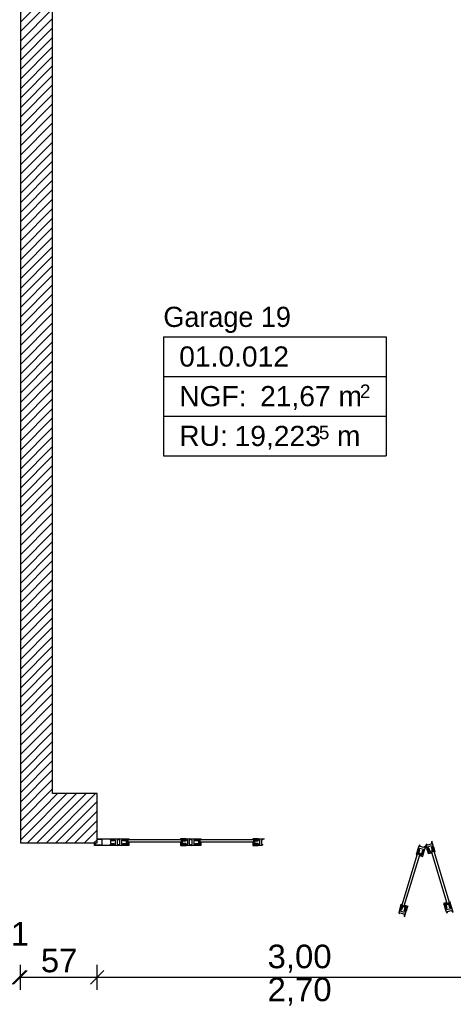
# Model space of a CAD drawing. Extents: x -73 to 183, y -4 to 85.
# Tile 8 of 98: x -50.15 to -46.93, y 31.43 to 38.75. Entities that reach past the tile are written whole.
import ezdxf

# ---------------------------------------------------------------- set-up
doc = ezdxf.new("R2010")
doc.units = 0
doc.header["$MEASUREMENT"] = 0
doc.linetypes.add('Wipeout_Contour', pattern=[1, 0, -1])
for name, color, linetype in [('0._EG_2_0', 7, 'Continuous'), ('0._EG_2_P_BM_AUSSEN', 7, 'Continuous'), ('0._EG_2_R_TR_AUSSENWAND', 7, 'Continuous'), ('0._EG_2_Räume', 7, 'Continuous')]:
    doc.layers.add(name, color=color, linetype=linetype)
doc.styles.add('ERSTELLTER_STIL_1', font='ARIAL.TTF')
doc.styles.add('ERSTELLTER_STIL_3', font='txt')
pattern_1 = [(45, (0, 0), (-0.03535534, 0.03535534), [])]

msp = doc.modelspace()

# ---------------------------------------------------------------- hatches: boundary and pattern name
at = {"layer": '0._EG_2_R_TR_AUSSENWAND', "linetype": 'Continuous', "ltscale": 1000}
h = msp.add_hatch(dxfattribs=at)
h.set_pattern_fill('MW_HLZ_0002', color=256, style=0, pattern_type=2)
h.set_pattern_definition(pattern_1)
h.paths.add_polyline_path([(-50.1487, 39.365), (-50.1487, 32.635), (-49.9087, 33), (-49.9087, 39)], flags=0)
h = msp.add_hatch(dxfattribs=at)
h.set_pattern_fill('MW_HLZ_0002', color=256, style=0, pattern_type=2)
h.set_pattern_definition(pattern_1)
h.paths.add_polyline_path([(-50.1487, 32.635), (-49.5787, 32.635), (-49.5787, 32.665), (-49.5787, 33), (-49.9087, 33)], flags=0)

# ---------------------------------------------------------------- linework, layer by layer
at = {"layer": '0._EG_2_0', "linetype": 'Continuous', "ltscale": 1000}
for p, q in [((-49.5787, 32.665), (-49.5787, 33)), ((-49.5787, 32.635), (-49.5787, 32.665))]:
    msp.add_line(p, q, dxfattribs=at)
at = {"layer": '0._EG_2_P_BM_AUSSEN', "linetype": 'Continuous', "ltscale": 1000}
for p, q in [((-50.1487, 31.5413), (-50.1487, 31.7288)), ((-49.5787, 31.5413), (-49.5787, 31.7288)), ((-50.2087, 31.585), (-50.1087, 31.685)), ((-50.0987, 31.685), (-50.1987, 31.585)), ((-50.1587, 31.635), (-50.1487, 31.635)), ((-50.1487, 31.635), (-49.5787, 31.635)), ((-49.5287, 31.685), (-49.6287, 31.585)), ((-49.5787, 31.635), (-46.5787, 31.635))]:
    msp.add_line(p, q, dxfattribs=at)
at = {"layer": '0._EG_2_R_TR_AUSSENWAND', "linetype": 'Continuous', "ltscale": 1000}
for p, q in [((-50.1487, 39.365), (-50.1487, 32.635)), ((-49.9087, 33), (-49.9087, 39)), ((-49.5787, 33), (-49.9087, 33)), ((-50.1487, 32.635), (-49.5787, 32.635))]:
    msp.add_line(p, q, dxfattribs=at)
at = {"layer": '0._EG_2_Räume', "linetype": 'Continuous', "ltscale": 1000}
for p, q in [((-49.086, 36.3953), (-49.086, 35.5113)), ((-49.086, 36.3953), (-47.4313, 36.3953)), ((-47.4313, 36.3953), (-47.4313, 35.5113)), ((-49.086, 36.1006), (-47.4313, 36.1006)), ((-49.086, 35.806), (-47.4313, 35.806)), ((-49.086, 35.5113), (-47.4313, 35.5113))]:
    msp.add_line(p, q, dxfattribs=at)

# ---------------------------------------------------------------- texts
at = {"layer": '0._EG_2_P_BM_AUSSEN', "linetype": 'Continuous', "char_height": 0.175, "attachment_point": 7, "style": 'ERSTELLTER_STIL_1'}
for s, insert in [('{1}', (-50.2201, 31.8712)), ('{57}', (-49.9965, 31.67)), ('{3,00}', (-48.3115, 31.67)), ('{2,70}', (-48.3115, 31.425))]:
    msp.add_mtext(s, dxfattribs=dict(at, insert=insert))
at = {"layer": '0._EG_2_Räume', "linetype": 'Continuous'}
for s, insert, char_height, attachment_point, style in [('{Garage 19}', (-49.086, 36.6188), 0.15, 1, 'ERSTELLTER_STIL_3'), ('{01.0.012 }', (-48.9681, 36.3241), 0.15, 1, 'ERSTELLTER_STIL_1'), ('{NGF: }', (-48.9681, 36.0295), 0.15, 1, 'ERSTELLTER_STIL_1'), ('{21,67 m}', (-48.367, 36.0295), 0.15, 1, 'ERSTELLTER_STIL_1'), ('{2}', (-47.6251, 36.0409), 0.1, 1, 'ERSTELLTER_STIL_1'), ('{RU: }', (-48.9681, 35.7349), 0.15, 1, 'ERSTELLTER_STIL_1'), ('{19,223}', (-48.5567, 35.5557), 0.15, 7, 'ERSTELLTER_STIL_1'), ('{5}', (-47.93, 35.6332), 0.1, 7, 'ERSTELLTER_STIL_1'), ('{ m}', (-47.8541, 35.7349), 0.15, 1, 'ERSTELLTER_STIL_1')]:
    msp.add_mtext(s, dxfattribs=dict(at, insert=insert, char_height=char_height, attachment_point=attachment_point, style=style))

# ---------------------------------------------------------------- wipeouts: each hides what was drawn before it
at = {"color": 254, "linetype": 'Wipeout_Contour', "lineweight": 0, "ltscale": 236.033173}
msp.add_wipeout([(-48.9527, 32.66), (-48.9527, 32.64), (-49.3487, 32.64), (-49.3487, 32.66)], dxfattribs=at).dxf.layer = '0._EG_2_R_TR_AUSSENWAND'
at = {"color": 254, "linetype": 'Wipeout_Contour', "lineweight": 0, "ltscale": 234.250335}
msp.add_wipeout([(-48.4167, 32.66), (-48.4167, 32.64), (-48.8127, 32.64), (-48.8127, 32.66)], dxfattribs=at).dxf.layer = '0._EG_2_R_TR_AUSSENWAND'
at = {"color": 254, "linetype": 'Wipeout_Contour', "lineweight": 0, "ltscale": 228.394115}
msp.add_wipeout([(-47.0736, 32.5706), (-47.0928, 32.5648), (-46.9784, 32.1857), (-46.9592, 32.1914)], dxfattribs=at).dxf.layer = '0._EG_2_R_TR_AUSSENWAND'
at = {"color": 254, "linetype": 'Wipeout_Contour', "lineweight": 0, "ltscale": 229.06912}
msp.add_wipeout([(-47.3146, 32.1723), (-47.2954, 32.1665), (-47.1811, 32.5456), (-47.2002, 32.5514)], dxfattribs=at).dxf.layer = '0._EG_2_R_TR_AUSSENWAND'

# ---------------------------------------------------------------- next in the draw order: wipeouts: each hides what was drawn before it
at = {"color": 254, "linetype": 'Wipeout_Contour', "lineweight": 0, "ltscale": 1307.043124}
msp.add_wipeout([(-49.5987, 32.635), (-49.5937, 32.635), (-49.5937, 32.62), (-49.5412, 32.62), (-49.5412, 32.66), (-49.5787, 32.66), (-49.5787, 32.665), (-49.4537, 32.665), (-49.4537, 32.66), (-49.4787, 32.66), (-49.4787, 32.655), (-49.4537, 32.655), (-49.4537, 32.65), (-49.4787, 32.65), (-49.4787, 32.63), (-49.4537, 32.63), (-49.4537, 32.625), (-49.4787, 32.625), (-49.4787, 32.62), (-49.4537, 32.62), (-49.4537, 32.615), (-49.5987, 32.615)], dxfattribs=at).dxf.layer = '0._EG_2_R_TR_AUSSENWAND'
at = {"color": 254, "linetype": 'Wipeout_Contour', "lineweight": 0, "ltscale": 881.48649}
msp.add_wipeout([(-48.9177, 32.615), (-48.9177, 32.62), (-48.9427, 32.62), (-48.9427, 32.625), (-48.9052, 32.625), (-48.9052, 32.655), (-48.9427, 32.655), (-48.9427, 32.66), (-48.9177, 32.66), (-48.9177, 32.665), (-48.8937, 32.665), (-48.8837, 32.66), (-48.8937, 32.655), (-48.8937, 32.625), (-48.8737, 32.615)], dxfattribs=at).dxf.layer = '0._EG_2_R_TR_AUSSENWAND'
at = {"color": 254, "linetype": 'Wipeout_Contour', "lineweight": 0, "ltscale": 874.356202}
msp.add_wipeout([(-48.3567, 32.615), (-48.3817, 32.615), (-48.3817, 32.62), (-48.4067, 32.62), (-48.4067, 32.625), (-48.3692, 32.625), (-48.3692, 32.655), (-48.4067, 32.655), (-48.4067, 32.66), (-48.3817, 32.66), (-48.3817, 32.665), (-48.3377, 32.665), (-48.3577, 32.655), (-48.3577, 32.625), (-48.3477, 32.62)], dxfattribs=at).dxf.layer = '0._EG_2_R_TR_AUSSENWAND'
at = {"color": 254, "linetype": 'Wipeout_Contour', "lineweight": 0, "ltscale": 858.676485}
msp.add_wipeout([(-47.134, 32.615), (-47.1268, 32.5911), (-47.122, 32.5925), (-47.1148, 32.5686), (-47.11, 32.57), (-47.1208, 32.6059), (-47.0921, 32.6146), (-47.0813, 32.5787), (-47.0765, 32.5801), (-47.0837, 32.6041), (-47.0789, 32.6055), (-47.0916, 32.6476), (-47.0954, 32.6256), (-47.1242, 32.6169), (-47.1318, 32.6251)], dxfattribs=at).dxf.layer = '0._EG_2_R_TR_AUSSENWAND'
at = {"color": 254, "linetype": 'Wipeout_Contour', "lineweight": 0, "ltscale": 858.287309}
msp.add_wipeout([(-47.2816, 32.1258), (-47.2864, 32.1272), (-47.2792, 32.1512), (-47.284, 32.1526), (-47.2948, 32.1167), (-47.3235, 32.1254), (-47.3127, 32.1613), (-47.3175, 32.1627), (-47.3247, 32.1388), (-47.3295, 32.1402), (-47.3364, 32.1172), (-47.3345, 32.1062), (-47.3268, 32.1143), (-47.2981, 32.1057), (-47.2943, 32.0836)], dxfattribs=at).dxf.layer = '0._EG_2_R_TR_AUSSENWAND'
at = {"color": 254, "linetype": 'Wipeout_Contour', "lineweight": 0, "ltscale": 852.683503}
msp.add_wipeout([(-46.9443, 32.1594), (-46.9491, 32.1579), (-46.9564, 32.1819), (-46.9611, 32.1804), (-46.9503, 32.1445), (-46.979, 32.1358), (-46.9899, 32.1717), (-46.9947, 32.1703), (-46.9874, 32.1464), (-46.9922, 32.1449), (-46.985, 32.121), (-46.9773, 32.1129), (-46.9754, 32.1239), (-46.9467, 32.1325), (-46.9314, 32.1163)], dxfattribs=at).dxf.layer = '0._EG_2_R_TR_AUSSENWAND'

# ---------------------------------------------------------------- next in the draw order: linework, layer by layer
at = {"layer": '0._EG_2_R_TR_AUSSENWAND', "linetype": 'Continuous', "ltscale": 1000}
for p, q in [((-49.5787, 32.66), (-49.5787, 32.665)), ((-49.5787, 32.635), (-49.5787, 32.665)), ((-49.5412, 32.66), (-49.5787, 32.66)), ((-49.5412, 32.62), (-49.5412, 32.66)), ((-49.5987, 32.635), (-49.5937, 32.635)), ((-49.5987, 32.615), (-49.5987, 32.635)), ((-49.5937, 32.635), (-49.5937, 32.62)), ((-49.5937, 32.62), (-49.5412, 32.62))]:
    msp.add_line(p, q, dxfattribs=at)

# ---------------------------------------------------------------- next in the draw order: wipeouts: each hides what was drawn before it
at = {"color": 254, "linetype": 'Wipeout_Contour', "lineweight": 0, "ltscale": 887.695722}
msp.add_wipeout([(-49.4287, 32.615), (-49.4537, 32.615), (-49.4537, 32.62), (-49.4787, 32.62), (-49.4787, 32.625), (-49.4412, 32.625), (-49.4412, 32.655), (-49.4787, 32.655), (-49.4787, 32.66), (-49.4537, 32.66), (-49.4537, 32.665), (-49.4087, 32.665), (-49.4287, 32.655), (-49.4287, 32.625), (-49.4187, 32.62)], dxfattribs=at).dxf.layer = '0._EG_2_R_TR_AUSSENWAND'
at = {"color": 254, "linetype": 'Wipeout_Contour', "lineweight": 0, "ltscale": 1060.802459}
msp.add_wipeout([(-48.9177, 32.615), (-48.9177, 32.62), (-48.9427, 32.62), (-48.9427, 32.625), (-48.9177, 32.625), (-48.9177, 32.63), (-48.9427, 32.63), (-48.9427, 32.65), (-48.9177, 32.65), (-48.9177, 32.655), (-48.9427, 32.655), (-48.9427, 32.66), (-48.9177, 32.66), (-48.9177, 32.665), (-48.9577, 32.665), (-48.9577, 32.66), (-48.9457, 32.66), (-48.9457, 32.615)], dxfattribs=at).dxf.layer = '0._EG_2_R_TR_AUSSENWAND'
at = {"color": 254, "linetype": 'Wipeout_Contour', "lineweight": 0, "ltscale": 1052.788329}
msp.add_wipeout([(-48.3817, 32.615), (-48.3817, 32.62), (-48.4067, 32.62), (-48.4067, 32.625), (-48.3817, 32.625), (-48.3817, 32.63), (-48.4067, 32.63), (-48.4067, 32.65), (-48.3817, 32.65), (-48.3817, 32.655), (-48.4067, 32.655), (-48.4067, 32.66), (-48.3817, 32.66), (-48.3817, 32.665), (-48.4217, 32.665), (-48.4217, 32.66), (-48.4097, 32.66), (-48.4097, 32.615)], dxfattribs=at).dxf.layer = '0._EG_2_R_TR_AUSSENWAND'
at = {"color": 254, "linetype": 'Wipeout_Contour', "lineweight": 0, "ltscale": 1030.805896}
msp.add_wipeout([(-47.1268, 32.5911), (-47.122, 32.5925), (-47.1148, 32.5686), (-47.11, 32.57), (-47.1172, 32.594), (-47.1124, 32.5954), (-47.1052, 32.5715), (-47.0861, 32.5772), (-47.0933, 32.6012), (-47.0885, 32.6026), (-47.0813, 32.5787), (-47.0765, 32.5801), (-47.0837, 32.6041), (-47.0789, 32.6055), (-47.0674, 32.5672), (-47.0722, 32.5658), (-47.0756, 32.5773), (-47.1187, 32.5643)], dxfattribs=at).dxf.layer = '0._EG_2_R_TR_AUSSENWAND'
at = {"color": 254, "linetype": 'Wipeout_Contour', "lineweight": 0, "ltscale": 1028.454057}
msp.add_wipeout([(-47.2816, 32.1258), (-47.2864, 32.1272), (-47.2792, 32.1512), (-47.284, 32.1526), (-47.2912, 32.1287), (-47.296, 32.1301), (-47.2887, 32.154), (-47.3079, 32.1598), (-47.3151, 32.1359), (-47.3199, 32.1373), (-47.3127, 32.1613), (-47.3175, 32.1627), (-47.3247, 32.1388), (-47.3295, 32.1402), (-47.3179, 32.1785), (-47.3131, 32.1771), (-47.3166, 32.1656), (-47.2735, 32.1526)], dxfattribs=at).dxf.layer = '0._EG_2_R_TR_AUSSENWAND'
at = {"color": 254, "linetype": 'Wipeout_Contour', "lineweight": 0, "ltscale": 1024.53744}
msp.add_wipeout([(-46.9922, 32.1449), (-46.9874, 32.1464), (-46.9947, 32.1703), (-46.9899, 32.1717), (-46.9826, 32.1478), (-46.9779, 32.1493), (-46.9851, 32.1732), (-46.9659, 32.179), (-46.9587, 32.155), (-46.9539, 32.1565), (-46.9611, 32.1804), (-46.9564, 32.1819), (-46.9491, 32.1579), (-46.9443, 32.1594), (-46.9559, 32.1977), (-46.9607, 32.1962), (-46.9572, 32.1847), (-47.0003, 32.1717)], dxfattribs=at).dxf.layer = '0._EG_2_R_TR_AUSSENWAND'

# ---------------------------------------------------------------- next in the draw order: linework, layer by layer
at = {"layer": '0._EG_2_R_TR_AUSSENWAND', "linetype": 'Continuous', "ltscale": 1000}
for p, q in [((-49.4787, 32.66), (-49.4787, 32.655)), ((-49.4787, 32.655), (-49.4787, 32.66)), ((-49.4787, 32.65), (-49.4787, 32.63)), ((-48.3692, 32.625), (-48.3692, 32.655)), ((-48.3377, 32.665), (-48.3577, 32.655)), ((-48.3577, 32.655), (-48.3577, 32.625)), ((-47.0916, 32.6476), (-47.0954, 32.6256)), ((-47.0789, 32.6055), (-47.0916, 32.6476)), ((-49.4787, 32.625), (-49.4787, 32.62)), ((-49.4787, 32.62), (-49.4787, 32.625)), ((-48.3577, 32.625), (-48.3477, 32.62)), ((-48.3477, 32.62), (-48.3567, 32.615)), ((-47.0837, 32.6041), (-47.0789, 32.6055)), ((-47.0837, 32.6041), (-47.0789, 32.6055)), ((-46.9754, 32.1239), (-46.9467, 32.1325)), ((-46.9467, 32.1325), (-46.9314, 32.1163)), ((-47.3364, 32.1172), (-47.3345, 32.1062)), ((-47.3345, 32.1062), (-47.3268, 32.1143)), ((-47.3268, 32.1143), (-47.2981, 32.1057)), ((-47.2981, 32.1057), (-47.2943, 32.0836)), ((-46.985, 32.121), (-46.9773, 32.1129)), ((-46.9773, 32.1129), (-46.9754, 32.1239))]:
    msp.add_line(p, q, dxfattribs=at)

# ---------------------------------------------------------------- next in the draw order: wipeouts: each hides what was drawn before it
at = {"color": 254, "linetype": 'Wipeout_Contour', "lineweight": 0, "ltscale": 889.084845}
msp.add_wipeout([(-49.4087, 32.665), (-49.3837, 32.665), (-49.3837, 32.66), (-49.3587, 32.66), (-49.3587, 32.655), (-49.3962, 32.655), (-49.3962, 32.625), (-49.3587, 32.625), (-49.3587, 32.62), (-49.3837, 32.62), (-49.3837, 32.615), (-49.4287, 32.615), (-49.4087, 32.625), (-49.4087, 32.655), (-49.4187, 32.66)], dxfattribs=at).dxf.layer = '0._EG_2_R_TR_AUSSENWAND'
at = {"color": 254, "linetype": 'Wipeout_Contour', "lineweight": 0, "ltscale": 352.507501}
msp.add_wipeout([(-48.9457, 32.615), (-48.9457, 32.62), (-48.9527, 32.62), (-48.9527, 32.64), (-48.9577, 32.64), (-48.9577, 32.615)], dxfattribs=at).dxf.layer = '0._EG_2_R_TR_AUSSENWAND'
at = {"color": 254, "linetype": 'Wipeout_Contour', "lineweight": 0, "ltscale": 881.920912}
msp.add_wipeout([(-48.8477, 32.665), (-48.8477, 32.66), (-48.8227, 32.66), (-48.8227, 32.655), (-48.8602, 32.655), (-48.8602, 32.625), (-48.8227, 32.625), (-48.8227, 32.62), (-48.8477, 32.62), (-48.8477, 32.615), (-48.8727, 32.615), (-48.8827, 32.62), (-48.8727, 32.625), (-48.8727, 32.655), (-48.8927, 32.665)], dxfattribs=at).dxf.layer = '0._EG_2_R_TR_AUSSENWAND'
at = {"color": 254, "linetype": 'Wipeout_Contour', "lineweight": 0, "ltscale": 349.833965}
msp.add_wipeout([(-48.4097, 32.615), (-48.4097, 32.62), (-48.4167, 32.62), (-48.4167, 32.64), (-48.4217, 32.64), (-48.4217, 32.615)], dxfattribs=at).dxf.layer = '0._EG_2_R_TR_AUSSENWAND'
at = {"color": 254, "linetype": 'Wipeout_Contour', "lineweight": 0, "ltscale": 343.672746}
msp.add_wipeout([(-47.1187, 32.5643), (-47.1139, 32.5657), (-47.1119, 32.559), (-47.0928, 32.5648), (-47.0913, 32.56), (-47.1152, 32.5528)], dxfattribs=at).dxf.layer = '0._EG_2_R_TR_AUSSENWAND'
at = {"color": 254, "linetype": 'Wipeout_Contour', "lineweight": 0, "ltscale": 343.325238}
msp.add_wipeout([(-47.2735, 32.1526), (-47.2783, 32.154), (-47.2763, 32.1607), (-47.2954, 32.1665), (-47.294, 32.1713), (-47.27, 32.1641)], dxfattribs=at).dxf.layer = '0._EG_2_R_TR_AUSSENWAND'
at = {"color": 254, "linetype": 'Wipeout_Contour', "lineweight": 0, "ltscale": 341.372565}
msp.add_wipeout([(-47.0003, 32.1717), (-46.9955, 32.1732), (-46.9975, 32.1799), (-46.9784, 32.1857), (-46.9798, 32.1904), (-47.0038, 32.1832)], dxfattribs=at).dxf.layer = '0._EG_2_R_TR_AUSSENWAND'

# ---------------------------------------------------------------- next in the draw order: linework, layer by layer
at = {"layer": '0._EG_2_R_TR_AUSSENWAND', "linetype": 'Continuous', "ltscale": 1000}
for p, q in [((-49.5787, 32.665), (-49.4537, 32.665)), ((-49.4537, 32.66), (-49.4787, 32.66)), ((-49.4787, 32.66), (-49.4537, 32.66)), ((-49.4787, 32.655), (-49.4537, 32.655)), ((-49.4412, 32.655), (-49.4787, 32.655)), ((-49.4537, 32.65), (-49.4787, 32.65)), ((-49.4537, 32.665), (-49.4537, 32.66)), ((-49.4537, 32.66), (-49.4537, 32.665)), ((-49.4537, 32.655), (-49.4537, 32.65)), ((-49.4412, 32.625), (-49.4412, 32.655)), ((-49.4287, 32.655), (-49.4287, 32.625)), ((-48.9177, 32.665), (-48.9577, 32.665)), ((-48.9577, 32.665), (-48.9577, 32.66)), ((-48.9577, 32.66), (-48.9457, 32.66)), ((-48.9527, 32.64), (-48.9577, 32.64)), ((-48.9577, 32.64), (-48.9577, 32.615)), ((-48.9527, 32.66), (-48.9527, 32.64)), ((-48.9527, 32.62), (-48.9527, 32.64)), ((-48.9457, 32.66), (-48.9457, 32.615)), ((-48.9427, 32.655), (-48.9427, 32.66)), ((-48.9427, 32.66), (-48.9177, 32.66)), ((-48.9427, 32.655), (-48.9427, 32.66)), ((-48.9427, 32.66), (-48.9177, 32.66)), ((-48.9052, 32.655), (-48.9427, 32.655)), ((-48.9177, 32.655), (-48.9427, 32.655)), ((-48.9427, 32.63), (-48.9427, 32.65)), ((-48.9427, 32.65), (-48.9177, 32.65)), ((-48.9177, 32.66), (-48.9177, 32.665)), ((-48.9177, 32.665), (-48.8937, 32.665)), ((-48.9177, 32.66), (-48.9177, 32.665)), ((-48.9177, 32.65), (-48.9177, 32.655)), ((-48.9052, 32.625), (-48.9052, 32.655)), ((-48.8937, 32.655), (-48.8937, 32.625)), ((-48.3817, 32.665), (-48.4217, 32.665)), ((-48.4217, 32.665), (-48.4217, 32.66)), ((-48.4217, 32.66), (-48.4097, 32.66)), ((-48.4167, 32.64), (-48.4217, 32.64)), ((-48.4217, 32.64), (-48.4217, 32.615)), ((-48.4167, 32.66), (-48.4167, 32.64)), ((-48.4167, 32.62), (-48.4167, 32.64)), ((-48.4097, 32.66), (-48.4097, 32.615)), ((-48.4067, 32.655), (-48.4067, 32.66)), ((-48.4067, 32.66), (-48.3817, 32.66)), ((-48.4067, 32.655), (-48.4067, 32.66)), ((-48.4067, 32.66), (-48.3817, 32.66)), ((-48.3692, 32.655), (-48.4067, 32.655)), ((-48.3817, 32.655), (-48.4067, 32.655)), ((-48.4067, 32.63), (-48.4067, 32.65)), ((-48.4067, 32.65), (-48.3817, 32.65)), ((-48.3817, 32.66), (-48.3817, 32.665)), ((-48.3817, 32.665), (-48.3377, 32.665)), ((-48.3817, 32.66), (-48.3817, 32.665)), ((-48.3817, 32.65), (-48.3817, 32.655)), ((-49.4537, 32.615), (-49.5987, 32.615)), ((-49.4787, 32.63), (-49.4537, 32.63)), ((-49.4537, 32.625), (-49.4787, 32.625)), ((-49.4787, 32.625), (-49.4412, 32.625)), ((-49.4787, 32.62), (-49.4537, 32.62)), ((-49.4537, 32.62), (-49.4787, 32.62)), ((-49.4537, 32.63), (-49.4537, 32.625)), ((-49.4537, 32.62), (-49.4537, 32.615)), ((-49.4537, 32.615), (-49.4537, 32.62)), ((-49.4287, 32.615), (-49.4537, 32.615)), ((-48.9577, 32.615), (-48.9457, 32.615)), ((-48.9457, 32.62), (-48.9527, 32.62)), ((-48.9457, 32.615), (-48.9457, 32.62)), ((-48.9457, 32.615), (-48.9177, 32.615)), ((-48.9177, 32.63), (-48.9427, 32.63)), ((-48.9427, 32.62), (-48.9427, 32.625)), ((-48.9427, 32.625), (-48.9052, 32.625)), ((-48.9427, 32.62), (-48.9427, 32.625)), ((-48.9427, 32.625), (-48.9177, 32.625)), ((-48.9177, 32.62), (-48.9427, 32.62)), ((-48.9177, 32.62), (-48.9427, 32.62)), ((-48.9177, 32.625), (-48.9177, 32.63)), ((-48.9177, 32.615), (-48.9177, 32.62)), ((-48.9177, 32.615), (-48.9177, 32.62)), ((-48.4217, 32.615), (-48.4097, 32.615)), ((-48.4097, 32.62), (-48.4167, 32.62)), ((-48.4097, 32.615), (-48.4097, 32.62)), ((-48.4097, 32.615), (-48.3817, 32.615)), ((-48.3817, 32.63), (-48.4067, 32.63)), ((-48.4067, 32.62), (-48.4067, 32.625)), ((-48.4067, 32.625), (-48.3692, 32.625)), ((-48.4067, 32.62), (-48.4067, 32.625)), ((-48.4067, 32.625), (-48.3817, 32.625)), ((-48.3817, 32.62), (-48.4067, 32.62)), ((-48.3817, 32.62), (-48.4067, 32.62)), ((-48.3817, 32.625), (-48.3817, 32.63)), ((-48.3817, 32.615), (-48.3817, 32.62)), ((-48.3817, 32.615), (-48.3817, 32.62)), ((-48.3567, 32.615), (-48.3817, 32.615)), ((-47.0933, 32.6012), (-47.0885, 32.6026)), ((-47.0861, 32.5772), (-47.0933, 32.6012)), ((-47.0736, 32.5706), (-47.0928, 32.5648)), ((-47.0921, 32.6146), (-47.0813, 32.5787)), ((-47.0885, 32.6026), (-47.0813, 32.5787)), ((-47.0765, 32.5801), (-47.0837, 32.6041)), ((-47.0765, 32.5801), (-47.0837, 32.6041)), ((-47.0813, 32.5787), (-47.0765, 32.5801)), ((-47.0813, 32.5787), (-47.0765, 32.5801)), ((-47.0789, 32.6055), (-47.0674, 32.5672)), ((-47.0722, 32.5658), (-47.0756, 32.5773)), ((-46.9592, 32.1914), (-47.0736, 32.5706)), ((-47.0674, 32.5672), (-47.0722, 32.5658)), ((-47.0928, 32.5648), (-46.9784, 32.1857)), ((-47.0928, 32.5648), (-47.0913, 32.56)), ((-47.3295, 32.1402), (-47.3364, 32.1172)), ((-47.3295, 32.1402), (-47.3179, 32.1785)), ((-47.3247, 32.1388), (-47.3295, 32.1402)), ((-47.3247, 32.1388), (-47.3295, 32.1402)), ((-47.3175, 32.1627), (-47.3247, 32.1388)), ((-47.3175, 32.1627), (-47.3247, 32.1388)), ((-47.3235, 32.1254), (-47.3127, 32.1613)), ((-47.3199, 32.1373), (-47.3127, 32.1613)), ((-47.3151, 32.1359), (-47.3199, 32.1373)), ((-47.3179, 32.1785), (-47.3131, 32.1771)), ((-47.3127, 32.1613), (-47.3175, 32.1627)), ((-47.3127, 32.1613), (-47.3175, 32.1627)), ((-47.3131, 32.1771), (-47.3166, 32.1656)), ((-47.3166, 32.1656), (-47.2735, 32.1526)), ((-47.3079, 32.1598), (-47.3151, 32.1359)), ((-47.3146, 32.1723), (-47.2954, 32.1665)), ((-47.2887, 32.154), (-47.3079, 32.1598)), ((-47.296, 32.1301), (-47.2887, 32.154)), ((-47.2912, 32.1287), (-47.296, 32.1301)), ((-47.2954, 32.1665), (-47.294, 32.1713)), ((-47.2763, 32.1607), (-47.2954, 32.1665)), ((-47.284, 32.1526), (-47.2948, 32.1167)), ((-47.294, 32.1713), (-47.27, 32.1641)), ((-47.284, 32.1526), (-47.2912, 32.1287)), ((-47.2864, 32.1272), (-47.2792, 32.1512)), ((-47.2864, 32.1272), (-47.2792, 32.1512)), ((-47.2816, 32.1258), (-47.2864, 32.1272)), ((-47.2816, 32.1258), (-47.2864, 32.1272)), ((-47.2792, 32.1512), (-47.284, 32.1526)), ((-47.2792, 32.1512), (-47.284, 32.1526)), ((-47.2735, 32.1526), (-47.2816, 32.1258)), ((-47.2783, 32.154), (-47.2763, 32.1607)), ((-47.2735, 32.1526), (-47.2783, 32.154)), ((-47.27, 32.1641), (-47.2735, 32.1526)), ((-46.9798, 32.1904), (-47.0038, 32.1832)), ((-47.0038, 32.1832), (-47.0003, 32.1717)), ((-46.9572, 32.1847), (-47.0003, 32.1717)), ((-47.0003, 32.1717), (-46.9955, 32.1732)), ((-47.0003, 32.1717), (-46.9922, 32.1449)), ((-46.9975, 32.1799), (-46.9784, 32.1857)), ((-46.9955, 32.1732), (-46.9975, 32.1799)), ((-46.9899, 32.1717), (-46.9947, 32.1703)), ((-46.9947, 32.1703), (-46.9899, 32.1717)), ((-46.9947, 32.1703), (-46.9874, 32.1464)), ((-46.9874, 32.1464), (-46.9947, 32.1703)), ((-46.9874, 32.1464), (-46.9922, 32.1449)), ((-46.9922, 32.1449), (-46.9874, 32.1464)), ((-46.9922, 32.1449), (-46.985, 32.121)), ((-46.979, 32.1358), (-46.9899, 32.1717)), ((-46.9899, 32.1717), (-46.9826, 32.1478)), ((-46.9851, 32.1732), (-46.9659, 32.179)), ((-46.9779, 32.1493), (-46.9851, 32.1732)), ((-46.9826, 32.1478), (-46.9779, 32.1493)), ((-46.9784, 32.1857), (-46.9798, 32.1904)), ((-46.9503, 32.1445), (-46.979, 32.1358)), ((-46.9784, 32.1857), (-46.9592, 32.1914)), ((-46.9659, 32.179), (-46.9587, 32.155)), ((-46.9564, 32.1819), (-46.9611, 32.1804)), ((-46.9611, 32.1804), (-46.9564, 32.1819)), ((-46.9611, 32.1804), (-46.9503, 32.1445)), ((-46.9539, 32.1565), (-46.9611, 32.1804)), ((-46.9559, 32.1977), (-46.9607, 32.1962)), ((-46.9607, 32.1962), (-46.9572, 32.1847)), ((-46.9587, 32.155), (-46.9539, 32.1565)), ((-46.9491, 32.1579), (-46.9564, 32.1819)), ((-46.9564, 32.1819), (-46.9491, 32.1579)), ((-46.9443, 32.1594), (-46.9559, 32.1977)), ((-46.9443, 32.1594), (-46.9491, 32.1579)), ((-46.9491, 32.1579), (-46.9443, 32.1594)), ((-46.9314, 32.1163), (-46.9443, 32.1594)), ((-47.2948, 32.1167), (-47.3235, 32.1254)), ((-47.2943, 32.0836), (-47.2816, 32.1258))]:
    msp.add_line(p, q, dxfattribs=at)

# ---------------------------------------------------------------- next in the draw order: wipeouts: each hides what was drawn before it
at = {"color": 254, "linetype": 'Wipeout_Contour', "lineweight": 0, "ltscale": 1064.221126}
msp.add_wipeout([(-49.3837, 32.615), (-49.3837, 32.62), (-49.3587, 32.62), (-49.3587, 32.625), (-49.3837, 32.625), (-49.3837, 32.63), (-49.3587, 32.63), (-49.3587, 32.65), (-49.3837, 32.65), (-49.3837, 32.655), (-49.3587, 32.655), (-49.3587, 32.66), (-49.3837, 32.66), (-49.3837, 32.665), (-49.3437, 32.665), (-49.3437, 32.66), (-49.3557, 32.66), (-49.3557, 32.615)], dxfattribs=at).dxf.layer = '0._EG_2_R_TR_AUSSENWAND'
at = {"color": 254, "linetype": 'Wipeout_Contour', "lineweight": 0, "ltscale": 1056.195301}
msp.add_wipeout([(-48.8477, 32.615), (-48.8477, 32.62), (-48.8227, 32.62), (-48.8227, 32.625), (-48.8477, 32.625), (-48.8477, 32.63), (-48.8227, 32.63), (-48.8227, 32.65), (-48.8477, 32.65), (-48.8477, 32.655), (-48.8227, 32.655), (-48.8227, 32.66), (-48.8477, 32.66), (-48.8477, 32.665), (-48.8077, 32.665), (-48.8077, 32.66), (-48.8197, 32.66), (-48.8197, 32.615)], dxfattribs=at).dxf.layer = '0._EG_2_R_TR_AUSSENWAND'
at = {"color": 254, "linetype": 'Wipeout_Contour', "lineweight": 0, "ltscale": 859.085816}
msp.add_wipeout([(-47.1877, 32.6103), (-47.1949, 32.5864), (-47.1901, 32.5849), (-47.1973, 32.561), (-47.1925, 32.5595), (-47.1817, 32.5954), (-47.153, 32.5868), (-47.1638, 32.5509), (-47.159, 32.5494), (-47.1518, 32.5734), (-47.147, 32.5719), (-47.134, 32.615), (-47.1494, 32.5987), (-47.1781, 32.6074), (-47.18, 32.6184)], dxfattribs=at).dxf.layer = '0._EG_2_R_TR_AUSSENWAND'

# ---------------------------------------------------------------- next in the draw order: linework, layer by layer
at = {"layer": '0._EG_2_R_TR_AUSSENWAND', "linetype": 'Continuous', "ltscale": 1000}
for p, q in [((-49.4537, 32.665), (-49.4087, 32.665)), ((-49.4087, 32.665), (-49.4287, 32.655)), ((-49.4187, 32.66), (-49.4087, 32.665)), ((-49.4087, 32.655), (-49.4187, 32.66)), ((-49.4087, 32.625), (-49.4087, 32.655)), ((-49.3962, 32.655), (-49.3962, 32.625)), ((-48.8937, 32.665), (-48.8837, 32.66)), ((-48.8837, 32.66), (-48.8937, 32.655)), ((-48.8727, 32.655), (-48.8927, 32.665)), ((-48.8727, 32.625), (-48.8727, 32.655)), ((-48.8602, 32.655), (-48.8602, 32.625)), ((-49.4287, 32.625), (-49.4187, 32.62)), ((-49.4287, 32.615), (-49.4087, 32.625)), ((-49.4187, 32.62), (-49.4287, 32.615)), ((-48.8737, 32.615), (-48.9177, 32.615)), ((-48.8937, 32.625), (-48.8737, 32.615)), ((-48.8827, 32.62), (-48.8727, 32.625)), ((-48.8727, 32.615), (-48.8827, 32.62)), ((-47.1052, 32.5715), (-47.0861, 32.5772))]:
    msp.add_line(p, q, dxfattribs=at)

# ---------------------------------------------------------------- next in the draw order: wipeouts: each hides what was drawn before it
at = {"color": 254, "linetype": 'Wipeout_Contour', "lineweight": 0, "ltscale": 354.76638}
msp.add_wipeout([(-49.3557, 32.615), (-49.3557, 32.62), (-49.3487, 32.62), (-49.3487, 32.64), (-49.3437, 32.64), (-49.3437, 32.615)], dxfattribs=at).dxf.layer = '0._EG_2_R_TR_AUSSENWAND'
at = {"color": 254, "linetype": 'Wipeout_Contour', "lineweight": 0, "ltscale": 352.085146}
msp.add_wipeout([(-48.8197, 32.615), (-48.8197, 32.62), (-48.8127, 32.62), (-48.8127, 32.64), (-48.8077, 32.64), (-48.8077, 32.615)], dxfattribs=at).dxf.layer = '0._EG_2_R_TR_AUSSENWAND'
at = {"color": 254, "linetype": 'Wipeout_Contour', "lineweight": 0, "ltscale": 1031.34747}
msp.add_wipeout([(-47.147, 32.5719), (-47.1518, 32.5734), (-47.159, 32.5494), (-47.1638, 32.5509), (-47.1566, 32.5748), (-47.1614, 32.5762), (-47.1686, 32.5523), (-47.1877, 32.5581), (-47.1805, 32.582), (-47.1853, 32.5835), (-47.1925, 32.5595), (-47.1973, 32.561), (-47.1901, 32.5849), (-47.1949, 32.5864), (-47.2064, 32.5481), (-47.2017, 32.5466), (-47.1982, 32.5581), (-47.1551, 32.5451)], dxfattribs=at).dxf.layer = '0._EG_2_R_TR_AUSSENWAND'

# ---------------------------------------------------------------- next in the draw order: linework, layer by layer
at = {"layer": '0._EG_2_R_TR_AUSSENWAND', "linetype": 'Continuous', "ltscale": 1000}
for p, q in [((-49.4087, 32.665), (-49.3837, 32.665)), ((-49.3587, 32.655), (-49.3962, 32.655)), ((-49.3837, 32.665), (-49.3837, 32.66)), ((-49.3837, 32.66), (-49.3837, 32.665)), ((-49.3837, 32.665), (-49.3437, 32.665)), ((-49.3837, 32.66), (-49.3587, 32.66)), ((-49.3587, 32.66), (-49.3837, 32.66)), ((-49.3837, 32.65), (-49.3837, 32.655)), ((-49.3837, 32.655), (-49.3587, 32.655)), ((-49.3587, 32.65), (-49.3837, 32.65)), ((-49.3587, 32.66), (-49.3587, 32.655)), ((-49.3587, 32.655), (-49.3587, 32.66)), ((-49.3587, 32.63), (-49.3587, 32.65)), ((-49.3437, 32.66), (-49.3557, 32.66)), ((-49.3557, 32.66), (-49.3557, 32.615)), ((-49.3487, 32.64), (-49.3487, 32.66)), ((-49.3487, 32.66), (-48.9527, 32.66)), ((-48.9527, 32.64), (-49.3487, 32.64)), ((-49.3487, 32.62), (-49.3487, 32.64)), ((-49.3487, 32.64), (-49.3437, 32.64)), ((-49.3437, 32.665), (-49.3437, 32.66)), ((-49.3437, 32.64), (-49.3437, 32.615)), ((-48.8927, 32.665), (-48.8477, 32.665)), ((-48.8227, 32.655), (-48.8602, 32.655)), ((-48.8477, 32.665), (-48.8477, 32.66)), ((-48.8477, 32.66), (-48.8477, 32.665)), ((-48.8477, 32.665), (-48.8077, 32.665)), ((-48.8477, 32.66), (-48.8227, 32.66)), ((-48.8227, 32.66), (-48.8477, 32.66)), ((-48.8477, 32.65), (-48.8477, 32.655)), ((-48.8477, 32.655), (-48.8227, 32.655)), ((-48.8227, 32.65), (-48.8477, 32.65)), ((-48.8227, 32.66), (-48.8227, 32.655)), ((-48.8227, 32.655), (-48.8227, 32.66)), ((-48.8227, 32.63), (-48.8227, 32.65)), ((-48.8077, 32.66), (-48.8197, 32.66)), ((-48.8197, 32.66), (-48.8197, 32.615)), ((-48.8127, 32.64), (-48.8127, 32.66)), ((-48.8127, 32.66), (-48.4167, 32.66)), ((-48.4167, 32.64), (-48.8127, 32.64)), ((-48.8127, 32.62), (-48.8127, 32.64)), ((-48.8127, 32.64), (-48.8077, 32.64)), ((-48.8077, 32.665), (-48.8077, 32.66)), ((-48.8077, 32.64), (-48.8077, 32.615)), ((-49.3837, 32.615), (-49.4287, 32.615)), ((-49.3962, 32.625), (-49.3587, 32.625)), ((-49.3837, 32.625), (-49.3837, 32.63)), ((-49.3837, 32.63), (-49.3587, 32.63)), ((-49.3587, 32.625), (-49.3837, 32.625)), ((-49.3587, 32.62), (-49.3837, 32.62)), ((-49.3837, 32.62), (-49.3837, 32.615)), ((-49.3837, 32.615), (-49.3837, 32.62)), ((-49.3837, 32.62), (-49.3587, 32.62)), ((-49.3557, 32.615), (-49.3837, 32.615)), ((-49.3587, 32.625), (-49.3587, 32.62)), ((-49.3587, 32.62), (-49.3587, 32.625)), ((-49.3557, 32.615), (-49.3557, 32.62)), ((-49.3557, 32.62), (-49.3487, 32.62)), ((-49.3437, 32.615), (-49.3557, 32.615)), ((-48.8477, 32.615), (-48.8727, 32.615)), ((-48.8602, 32.625), (-48.8227, 32.625)), ((-48.8477, 32.625), (-48.8477, 32.63)), ((-48.8477, 32.63), (-48.8227, 32.63)), ((-48.8227, 32.625), (-48.8477, 32.625)), ((-48.8227, 32.62), (-48.8477, 32.62)), ((-48.8477, 32.62), (-48.8477, 32.615)), ((-48.8477, 32.615), (-48.8477, 32.62)), ((-48.8477, 32.62), (-48.8227, 32.62)), ((-48.8197, 32.615), (-48.8477, 32.615)), ((-48.8227, 32.625), (-48.8227, 32.62)), ((-48.8227, 32.62), (-48.8227, 32.625)), ((-48.8197, 32.615), (-48.8197, 32.62)), ((-48.8197, 32.62), (-48.8127, 32.62)), ((-48.8077, 32.615), (-48.8197, 32.615)), ((-47.1877, 32.6103), (-47.1949, 32.5864)), ((-47.1949, 32.5864), (-47.1901, 32.5849)), ((-47.1901, 32.5849), (-47.1949, 32.5864)), ((-47.18, 32.6184), (-47.1877, 32.6103)), ((-47.1817, 32.5954), (-47.153, 32.5868)), ((-47.1781, 32.6074), (-47.18, 32.6184)), ((-47.1494, 32.5987), (-47.1781, 32.6074)), ((-47.134, 32.615), (-47.1494, 32.5987)), ((-47.1318, 32.6251), (-47.134, 32.615)), ((-47.134, 32.615), (-47.1268, 32.5911)), ((-47.1242, 32.6169), (-47.1318, 32.6251)), ((-47.1268, 32.5911), (-47.122, 32.5925)), ((-47.1268, 32.5911), (-47.122, 32.5925)), ((-47.0954, 32.6256), (-47.1242, 32.6169)), ((-47.1208, 32.6059), (-47.0921, 32.6146)), ((-47.1172, 32.594), (-47.1124, 32.5954)), ((-47.11, 32.57), (-47.1172, 32.594)), ((-47.1148, 32.5686), (-47.11, 32.57)), ((-47.1148, 32.5686), (-47.11, 32.57)), ((-47.1124, 32.5954), (-47.1052, 32.5715)), ((-47.0913, 32.56), (-47.1152, 32.5528)), ((-47.1139, 32.5657), (-47.1119, 32.559)), ((-47.1119, 32.559), (-47.0928, 32.5648))]:
    msp.add_line(p, q, dxfattribs=at)

# ---------------------------------------------------------------- next in the draw order: wipeouts: each hides what was drawn before it
at = {"color": 254, "linetype": 'Wipeout_Contour', "lineweight": 0, "ltscale": 344.728194}
msp.add_wipeout([(-47.1551, 32.5451), (-47.1599, 32.5466), (-47.1619, 32.5399), (-47.1811, 32.5456), (-47.1825, 32.5408), (-47.1586, 32.5336)], dxfattribs=at).dxf.layer = '0._EG_2_R_TR_AUSSENWAND'

# ---------------------------------------------------------------- next in the draw order: linework, layer by layer
at = {"layer": '0._EG_2_R_TR_AUSSENWAND', "linetype": 'Continuous', "ltscale": 1000}
for p, q in [((-47.1949, 32.5864), (-47.2064, 32.5481)), ((-47.1901, 32.5849), (-47.1973, 32.561)), ((-47.1973, 32.561), (-47.1901, 32.5849)), ((-47.1925, 32.5595), (-47.1817, 32.5954)), ((-47.1853, 32.5835), (-47.1925, 32.5595)), ((-47.1877, 32.5581), (-47.1805, 32.582)), ((-47.1805, 32.582), (-47.1853, 32.5835)), ((-47.1614, 32.5762), (-47.1686, 32.5523)), ((-47.153, 32.5868), (-47.1638, 32.5509)), ((-47.1638, 32.5509), (-47.1566, 32.5748)), ((-47.1566, 32.5748), (-47.1614, 32.5762)), ((-47.159, 32.5494), (-47.1518, 32.5734)), ((-47.1518, 32.5734), (-47.159, 32.5494)), ((-47.1551, 32.5451), (-47.147, 32.5719)), ((-47.1518, 32.5734), (-47.147, 32.5719)), ((-47.147, 32.5719), (-47.1518, 32.5734)), ((-47.147, 32.5719), (-47.134, 32.615)), ((-47.1187, 32.5643), (-47.1268, 32.5911)), ((-47.122, 32.5925), (-47.1148, 32.5686)), ((-47.122, 32.5925), (-47.1148, 32.5686)), ((-47.11, 32.57), (-47.1208, 32.6059)), ((-47.0756, 32.5773), (-47.1187, 32.5643)), ((-47.2002, 32.5514), (-47.3146, 32.1723)), ((-47.2954, 32.1665), (-47.1811, 32.5456)), ((-47.2064, 32.5481), (-47.2017, 32.5466)), ((-47.2017, 32.5466), (-47.1982, 32.5581)), ((-47.1811, 32.5456), (-47.2002, 32.5514)), ((-47.1982, 32.5581), (-47.1551, 32.5451)), ((-47.1973, 32.561), (-47.1925, 32.5595)), ((-47.1925, 32.5595), (-47.1973, 32.561)), ((-47.1686, 32.5523), (-47.1877, 32.5581)), ((-47.1811, 32.5456), (-47.1825, 32.5408)), ((-47.1825, 32.5408), (-47.1586, 32.5336)), ((-47.1619, 32.5399), (-47.1811, 32.5456)), ((-47.1638, 32.5509), (-47.159, 32.5494)), ((-47.159, 32.5494), (-47.1638, 32.5509)), ((-47.1599, 32.5466), (-47.1619, 32.5399)), ((-47.1551, 32.5451), (-47.1599, 32.5466)), ((-47.1586, 32.5336), (-47.1551, 32.5451)), ((-47.1187, 32.5643), (-47.1139, 32.5657)), ((-47.1152, 32.5528), (-47.1187, 32.5643))]:
    msp.add_line(p, q, dxfattribs=at)

doc.saveas('drawing.dxf')
